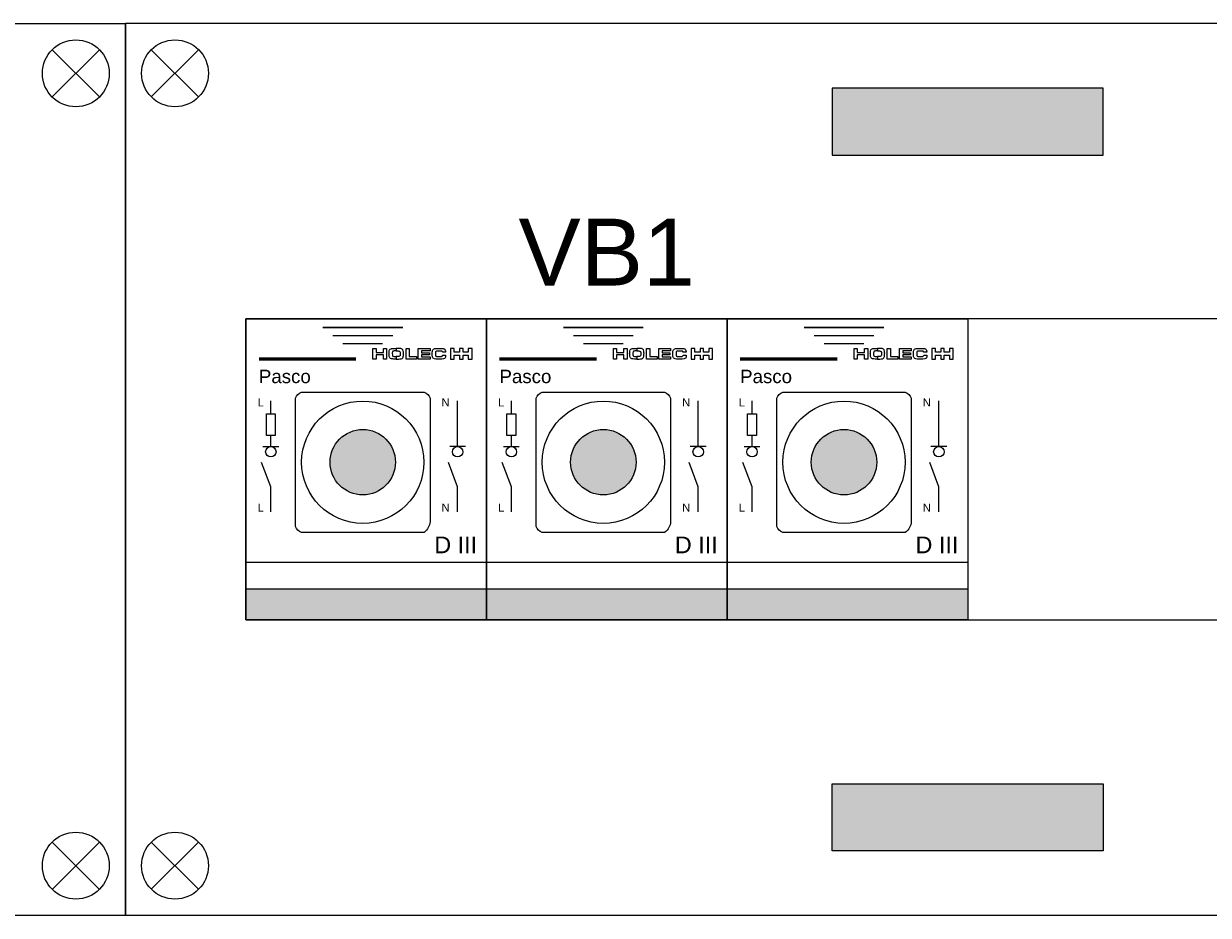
# Model space of a CAD drawing. Header units: millimetres. Extents: x -35665 to 9285, y 16711 to 36239.
# Tile 5 of 22: x -28257 to -26485, y 28028 to 29361. Entities that reach past the tile are written whole.
import ezdxf
from ezdxf.enums import TextEntityAlignment as Align

# ---------------------------------------------------------------- set-up
doc = ezdxf.new("R2010")
doc.units = ezdxf.units.MM
doc.header["$LTSCALE"] = 100
doc.linetypes.add('HIDDEN', pattern=[9.525, 6.35, -3.175])
doc.layers.add('00-xref', color=7, linetype='Continuous')
doc.layers.add('EL$6----', color=7, linetype='Continuous')
doc.styles.add('Arial', font='arial.ttf')

# ---------------------------------------------------------------- blocks, each defined once
blk = doc.blocks.new('kastblok 1')
for points in [[(1462.5, -204.9), (1462.5, -104.9), (1057.5, -104.9), (1057.5, -204.9)], [(1462.5, -1145.1), (1462.5, -1245.1), (1057.5, -1245.1), (1057.5, -1145.1)]]:
    blk.add_hatch(color=256).paths.add_polyline_path(points)
for points in [[(0, -1341.5), (2520, -1341.5), (2520, -8.5), (0, -8.5)], [(2340, -450), (180, -450), (180, -900), (2340, -900)], [(180, -900), (2340, -900), (2340, -450), (180, -450)]]:
    blk.add_lwpolyline(points, close=True)
for points in [[(38.8, -118.1), (109.5, -47.4)], [(109.5, -118.1), (38.8, -47.4)], [(38.8, -1231.9), (109.5, -1302.6)], [(109.5, -1231.9), (38.8, -1302.6)]]:
    blk.add_lwpolyline(points)
at = {"flags": 128}
for points in [[(1057.5, -204.9), (1462.5, -204.9), (1462.5, -104.9), (1057.5, -104.9), (1057.5, -204.9)], [(1057.5, -1145.1), (1462.5, -1145.1), (1462.5, -1245.1), (1057.5, -1245.1), (1057.5, -1145.1)]]:
    blk.add_lwpolyline(points, dxfattribs=at)
for centre in [(74.2, -82.7), (74.2, -1267.3)]:
    blk.add_circle(centre, 50)
blk = doc.blocks.new('kastblok 1 leeg')
blk.add_lwpolyline([(0, -1332.9), (2520, -1332.9), (2520, 0), (0, 0)], close=True)
for points in [[(2481.2, -109.5), (2410.5, -38.8)], [(2410.5, -109.5), (2481.2, -38.8)], [(2481.2, -1223.4), (2410.5, -1294.1)], [(2410.5, -1223.4), (2481.2, -1294.1)]]:
    blk.add_lwpolyline(points)
for centre in [(2445.8, -74.2), (2445.8, -1258.7)]:
    blk.add_circle(centre, 50)
blk = doc.blocks.new('Holec-pasco DIII')
at = {"ltscale": 0.3}
h = blk.add_hatch(color=256, dxfattribs=at)
h.dxf.hatch_style = 1
h.paths.add_polyline_path([(126.1, 235.9, 1), (223.9, 235.9, 1)])
at = {"layer": '00-xref'}
h = blk.add_hatch(color=160, dxfattribs=at)
h.dxf.hatch_style = 1
h.paths.add_polyline_path([(360, 0), (360, 46.6), (0, 46.6), (0, 0)])
at = {"color": 0}
for points in [[(210.6, 405.9), (210.6, 390.1), (205.8, 390.1), (205.8, 396.2), (194.9, 396.2), (194.9, 390.1), (190.1, 390.1), (190.1, 405.9), (194.9, 405.9), (194.9, 400.1), (205.8, 400.1), (205.8, 405.9)], [(210.6, 405.9), (210.6, 390.1), (205.8, 390.1), (205.8, 396.2), (194.9, 396.2), (194.9, 390.1), (190.1, 390.1), (190.1, 405.9), (194.9, 405.9), (194.9, 400.1), (205.8, 400.1), (205.8, 405.9)], [(225.1, 402.2), (222.7, 402.2), (222.6, 402.2), (222.6, 402.2), (222.4, 402.2), (222.4, 402.2), (222.3, 402.2), (222.1, 402.2), (221.1, 402.1), (220.4, 401.9), (220, 401.7), (219.9, 401.6), (219.5, 401.2), (219.4, 400.5), (219.2, 399.2), (219.2, 398.9), (219.2, 398.5), (219.2, 398.2), (219.3, 396.5), (219.5, 395.1), (219.7, 394.7), (220.1, 394.3), (221.4, 394), (223.9, 393.9), (225.1, 393.9), (225.1, 390), (223.8, 390), (221.7, 390.1), (219.8, 390.2), (217.8, 390.5), (216.5, 391), (215.6, 391.7), (215, 392.8), (214.7, 394), (214.5, 395.5), (214.4, 398.1), (214.3, 398.4), (214.4, 399.9), (214.5, 400.9), (214.6, 402), (215.2, 403.9), (216.2, 404.9), (217.3, 405.5), (218.2, 405.7), (219.7, 406), (220.1, 406), (222.7, 406.1), (224.9, 406.1), (225.1, 406.1), (225.1, 402.2)], [(225.1, 402.2), (227.5, 402.2), (227.6, 402.2), (227.7, 402.2), (227.8, 402.2), (227.9, 402.2), (228, 402.2), (228.1, 402.2), (229.2, 402.1), (229.8, 401.9), (230.2, 401.7), (230.3, 401.6), (230.7, 401.2), (230.9, 400.5), (231, 399.2), (231, 398.9), (231, 398.5), (231, 398.2), (231, 396.5), (230.8, 395.1), (230.5, 394.7), (230.1, 394.3), (228.9, 394), (226.3, 393.9), (225.1, 393.9), (225.1, 390), (226.4, 390), (228.5, 390.1), (230.4, 390.2), (232.5, 390.5), (233.8, 391), (234.7, 391.7), (235.2, 392.8), (235.5, 394), (235.7, 395.5), (235.8, 398.1), (235.9, 398.4), (235.8, 399.9), (235.8, 400.9), (235.6, 402), (235, 403.9), (234.1, 404.9), (232.9, 405.5), (232.1, 405.7), (230.6, 406), (230.2, 406), (227.5, 406.1), (225.4, 406.1), (225.1, 406.1), (225.1, 402.2)], [(255.4, 394), (255.4, 390.1), (239.7, 390.1), (239.7, 405.9), (244.5, 405.9), (244.5, 394)], [(255.4, 394), (255.4, 390.1), (239.7, 390.1), (239.7, 405.9), (244.5, 405.9), (244.5, 394)], [(275.6, 405.9), (275.6, 402.3), (262.8, 402.3), (262.8, 399.6), (274.7, 399.6), (274.7, 396.4), (262.8, 396.4), (262.8, 393.6), (275.6, 393.6), (275.6, 390.1), (258, 390.1), (258, 405.9)], [(275.6, 405.9), (275.6, 402.3), (262.8, 402.3), (262.8, 399.6), (274.7, 399.6), (274.7, 396.4), (262.8, 396.4), (262.8, 393.6), (275.6, 393.6), (275.6, 390.1), (258, 390.1), (258, 405.9)], [(299, 395.4), (298.9, 393.9), (298.7, 392.7), (298.3, 391.7), (297.8, 391.1), (297.1, 390.7), (296, 390.3), (293.1, 390), (289.4, 389.9), (286.4, 390), (284.3, 390), (282.5, 390.3), (281.2, 390.7), (280.4, 391.2), (279.8, 391.9), (279.3, 392.8), (279.1, 393.8), (279, 395.1), (278.9, 398.4), (278.9, 400.2), (279.1, 401.7), (279.5, 403), (280, 404.1), (280.7, 404.8), (281.7, 405.4), (283, 405.8), (284.6, 405.9), (289.1, 406), (292.3, 406), (295.4, 405.7), (296.2, 405.6), (297, 405.2), (297.6, 404.7), (298, 404.1), (298.4, 403.4), (298.6, 402.5), (298.8, 401.5), (298.8, 400.3), (294.1, 400.3), (294, 401.2), (293.6, 401.7), (292.9, 402), (291.9, 402.1), (290.6, 402.1), (289.2, 402.1), (286.8, 402.1), (285.9, 402), (285.1, 401.9), (284.5, 401.6), (284.2, 401.3), (284, 400.8), (283.8, 400), (283.7, 398), (283.8, 395.9), (284.2, 394.6), (284.6, 394.3), (285.3, 394.1), (287.3, 393.8), (289.1, 393.8), (291.6, 393.8), (292.8, 393.9), (293.6, 394.2), (294.1, 394.9), (294.3, 396.1), (299, 396.1)], [(299, 395.4), (298.9, 393.9), (298.7, 392.7), (298.3, 391.7), (297.8, 391.1), (297.1, 390.7), (296, 390.3), (293.1, 390), (289.4, 389.9), (286.4, 390), (284.3, 390), (282.5, 390.3), (281.2, 390.7), (280.4, 391.2), (279.8, 391.9), (279.3, 392.8), (279.1, 393.8), (279, 395.1), (278.9, 398.4), (278.9, 400.2), (279.1, 401.7), (279.5, 403), (280, 404.1), (280.7, 404.8), (281.7, 405.4), (283, 405.8), (284.6, 405.9), (289.1, 406), (292.3, 406), (295.4, 405.7), (296.2, 405.6), (297, 405.2), (297.6, 404.7), (298, 404.1), (298.4, 403.4), (298.6, 402.5), (298.8, 401.5), (298.8, 400.3), (294.1, 400.3), (294, 401.2), (293.6, 401.7), (292.9, 402), (291.9, 402.1), (290.6, 402.1), (289.2, 402.1), (286.8, 402.1), (285.9, 402), (285.1, 401.9), (284.5, 401.6), (284.2, 401.3), (284, 400.8), (283.8, 400), (283.7, 398), (283.8, 395.9), (284.2, 394.6), (284.6, 394.3), (285.3, 394.1), (287.3, 393.8), (289.1, 393.8), (291.6, 393.8), (292.8, 393.9), (293.6, 394.2), (294.1, 394.9), (294.3, 396.1), (299, 396.1)], [(319.7, 400.3), (311.9, 400.3), (311.9, 405.9), (306.2, 405.9), (306.2, 390), (311.9, 390), (311.9, 395.9), (319.7, 395.9), (319.7, 390), (325, 390), (325, 395.9), (332.9, 395.9), (332.9, 390), (338.5, 390), (338.5, 405.9), (332.9, 405.9), (332.9, 400.3), (325, 400.3), (325, 406), (319.7, 406)], [(319.7, 400.3), (311.9, 400.3), (311.9, 405.9), (306.2, 405.9), (306.2, 390), (311.9, 390), (311.9, 395.9), (319.7, 395.9), (319.7, 390), (325, 390), (325, 395.9), (332.9, 395.9), (332.9, 390), (338.5, 390), (338.5, 405.9), (332.9, 405.9), (332.9, 400.3), (325, 400.3), (325, 406), (319.7, 406)]]:
    blk.add_lwpolyline(points, close=True, dxfattribs=at)
at = {"flags": 128}
blk.add_lwpolyline([(74.4, 331.8, -0.206106), (83.3, 340.7), (266.7, 340.7, -0.224105), (275.6, 331.8), (275.6, 147.2, -0.231646), (266.7, 131), (83.3, 131, -0.224105), (74.4, 139.9)], format="xyb", close=True, dxfattribs=at)
for points in [[(37.5, 308.4), (37.5, 327.4)], [(316.9, 259.3), (316.9, 327.4)], [(37.5, 259.3), (37.5, 275.9)], [(25.6, 259.3), (49.3, 259.3)], [(328.8, 259.3), (305.1, 259.3)], [(37.5, 161.7), (37.5, 199.1), (23.7, 235.5)], [(316.9, 161.7), (316.9, 199.1), (303.2, 235.5)]]:
    blk.add_lwpolyline(points, dxfattribs=at)
at = {"ltscale": 0.3}
blk.add_circle((175, 235.9), 91.4, dxfattribs=at)
at = {"color": 0, "linetype": 'Continuous'}
blk.add_circle((175, 235.9), 48.9, dxfattribs=at)
for centre in [(37.5, 251.5), (316.9, 251.5)]:
    blk.add_circle(centre, 7.8)
at = {"layer": '00-xref'}
for points in [[(0, 450), (360, 450), (360, 0), (0, 0)], [(30.8, 308.4), (44.1, 308.4), (44.1, 275.9), (30.8, 275.9)]]:
    blk.add_lwpolyline(points, close=True, dxfattribs=at)
at = {"layer": '00-xref', "flags": 128}
for points, const_width in [([(115, 437.1), (235, 437.1)], 2.4), ([(130, 425.1), (220, 425.1)], 2.4), ([(145, 413.1), (205, 413.1)], 2.4), ([(165.1, 390.1), (19.6, 390.1)], 5)]:
    blk.add_lwpolyline(points, dxfattribs=dict(at, const_width=const_width))
at = {"layer": '00-xref', "linetype": 'HIDDEN', "flags": 128}
blk.add_lwpolyline([(0, 86.6), (360, 86.6)], dxfattribs=at)
at = {"layer": '00-xref', "flags": 128}
blk.add_lwpolyline([(0, 46.6), (360, 46.6)], dxfattribs=at)
at = {"style": 'Arial'}
for s, height, p in [('Pasco', 20, (19.6, 354.1)), ('L', 12, (17.7, 319.3)), ('N', 12, (292.8, 319.3)), ('L', 12, (17.7, 162.1)), ('N', 12, (292.8, 162.1)), ('D III', 25, (282, 99.8))]:
    blk.add_text(s, height=height, dxfattribs=at).set_placement(p)

msp = doc.modelspace()

# ---------------------------------------------------------------- block references
for name, p in [('kastblok 1 leeg', (-30624.5, 29360.9)), ('kastblok 1', (-28104.5, 29369.5)), ('Holec-pasco DIII', (-27924.4, 28469.5)), ('Holec-pasco DIII', (-27564.5, 28469.5)), ('Holec-pasco DIII', (-27204.5, 28469.5))]:
    msp.add_blockref(name, p)

# ---------------------------------------------------------------- texts
at = {"layer": 'EL$6----', "linetype": 'Continuous', "style": 'Arial'}
msp.add_text('VB1', height=100, dxfattribs=at).set_placement((-27384.5, 29019.5), align=Align.MIDDLE_CENTER)

doc.saveas('drawing.dxf')
